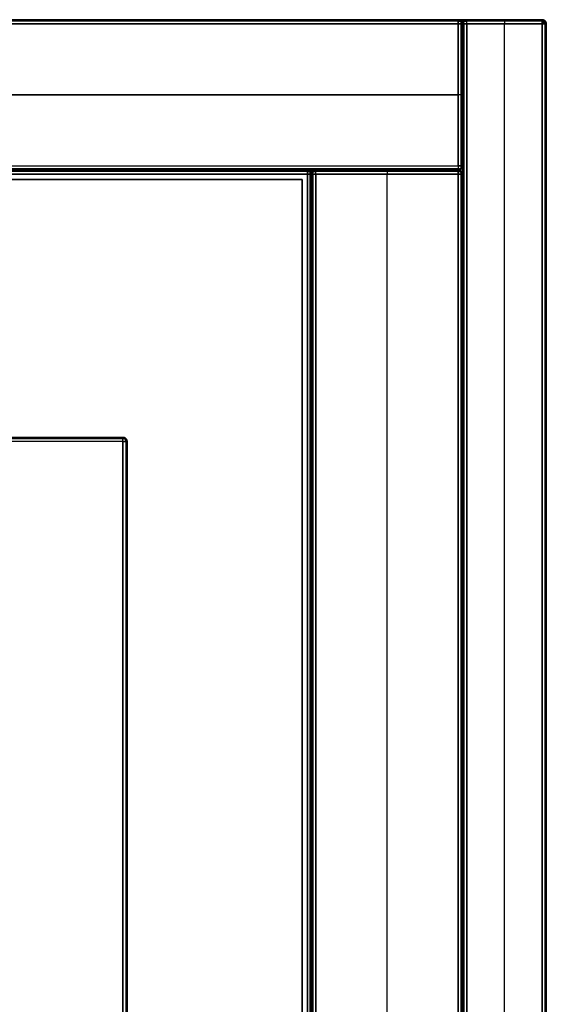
# Model space of a CAD drawing. Header units: millimetres. Extents: x 7375 to 8710, y 0 to 470.
# Tile 15 of 15: x 8647 to 8710, y 352 to 470. Entities that reach past the tile are written whole.
import ezdxf

# ---------------------------------------------------------------- set-up
doc = ezdxf.new("R2010")
doc.units = ezdxf.units.MM
doc.layers.add('ripiani', color=18, linetype='Continuous', true_color=0x4c0000)
doc.layers.add('struttura', color=18, linetype='Continuous', true_color=0x4c0000)

msp = doc.modelspace()

# ---------------------------------------------------------------- linework, layer by layer
at = {"layer": 'ripiani'}
for p, q in [((8680.42, 450.86, 443.5), (8052.83, 450.86, 443.5)), ((8680.42, 30.86, 443.5), (8680.42, 450.86, 443.5))]:
    msp.add_line(p, q, dxfattribs=at)
for points in [[(8680.42, 450.86, 439.5), (8366.63, 450.86, 439.5), (8052.83, 450.86, 439.5)], [(8052.83, 450.86, 447.5), (8366.63, 450.86, 447.5), (8680.42, 450.86, 447.5)], [(8680.42, 30.86, 439.5), (8680.42, 240.86, 439.5), (8680.42, 450.86, 439.5)], [(8680.42, 450.86, 439.5), (8680.42, 450.86, 443.5), (8680.42, 450.86, 447.5)], [(8680.42, 450.86, 447.5), (8680.42, 240.86, 447.5), (8680.42, 30.86, 447.5)]]:
    msp.add_open_spline(points, degree=2, dxfattribs=at)
at = {"layer": 'struttura'}
for p, q in [((8699.11, 470, 410), (8042.15, 470, 410)), ((8709.15, 470, 745), (8042.15, 470, 745)), ((8709.15, 470, 75), (8042.15, 470, 75)), ((8699.61, 0.5, 410), (8699.61, 469.5, 410)), ((8699.61, 469.5, 410), (8699.61, 452.5, 410)), ((8709.15, 470, 410), (8700.12, 470, 410)), ((8704.63, 470, 80.5), (8704.63, 470, 739.5)), ((8704.63, 0.5, 740), (8704.63, 469.5, 740)), ((8704.63, 0.5, 80), (8704.63, 469.5, 80)), ((8709.65, 469.5, 410), (8709.65, 0.5, 410)), ((8709.65, 469.5, 745), (8709.65, 0.5, 745)), ((8709.65, 469.5, 75), (8709.65, 0.5, 75)), ((8699.11, 461, 740), (8042.15, 461, 740)), ((8042.15, 461, 80), (8699.11, 461, 80)), ((8699.61, 461, 80.5), (8699.61, 461, 739.5)), ((8699.11, 452, 410), (8042.15, 452, 410)), ((8681.04, 452, 89), (8042.15, 452, 89)), ((8699.11, 452, 731), (8042.15, 452, 731)), ((8681.54, 15.5, 401), (8681.54, 451.5, 401)), ((8681.54, 451.5, 89), (8681.54, 15.5, 89)), ((8699.11, 452, 401), (8682.04, 452, 401)), ((8690.58, 452, 80.5), (8690.58, 452, 721.5)), ((8690.58, 15.5, 722), (8690.58, 451.5, 722)), ((8690.58, 15.5, 80), (8690.58, 451.5, 80)), ((8699.61, 451.5, 401), (8699.61, 15.5, 401)), ((8699.61, 451.5, 731), (8699.61, 15.5, 731)), ((8658.95, 420, 40), (8042.15, 420, 40)), ((8659.45, 419.5, 40), (8659.45, 50.5, 40))]:
    msp.add_line(p, q, dxfattribs=at)
for points in [[(8042.15, 470, 739.5), (8370.63, 470, 739.5), (8699.11, 470, 739.5)], [(8699.11, 470, 80.5), (8370.63, 470, 80.5), (8042.15, 470, 80.5)], [(8042.15, 470, 749.5), (8375.65, 470, 749.5), (8709.15, 470, 749.5)], [(8709.15, 470, 740.5), (8375.65, 470, 740.5), (8042.15, 470, 740.5)], [(8709.15, 470, 70.5), (8375.65, 470, 70.5), (8042.15, 470, 70.5)], [(8709.15, 470, 79.5), (8375.65, 470, 79.5), (8042.15, 470, 79.5)], [(8699.11, 469.85, 80.15), (8370.63, 469.85, 80.15), (8042.15, 469.85, 80.15)], [(8042.15, 469.85, 739.85), (8370.63, 469.85, 739.85), (8699.11, 469.85, 739.85)], [(8709.15, 469.85, 740.15), (8375.65, 469.85, 740.15), (8042.15, 469.85, 740.15)], [(8042.15, 469.85, 749.85), (8375.65, 469.85, 749.85), (8709.15, 469.85, 749.85)], [(8709.15, 469.85, 70.15), (8375.65, 469.85, 70.15), (8042.15, 469.85, 70.15)], [(8042.15, 469.85, 79.85), (8375.65, 469.85, 79.85), (8709.15, 469.85, 79.85)], [(8042.15, 469.5, 80), (8370.63, 469.5, 80), (8699.11, 469.5, 80)], [(8042.15, 469.5, 740), (8370.63, 469.5, 740), (8699.11, 469.5, 740)], [(8709.15, 469.5, 740), (8375.65, 469.5, 740), (8042.15, 469.5, 740)], [(8042.15, 469.5, 750), (8375.65, 469.5, 750), (8709.15, 469.5, 750)], [(8709.15, 469.5, 80), (8375.65, 469.5, 80), (8042.15, 469.5, 80)], [(8709.15, 469.5, 70), (8375.65, 469.5, 70), (8042.15, 469.5, 70)], [(8699.11, 470, 80.5), (8699.11, 470, 410), (8699.11, 470, 739.5)], [(8699.11, 469.5, 740), (8699.11, 461, 740), (8699.11, 452.5, 740)], [(8699.11, 452.5, 80), (8699.11, 461, 80), (8699.11, 469.5, 80)], [(8699.47, 469.85, 739.5), (8699.47, 469.85, 410), (8699.47, 469.85, 80.5)], [(8699.47, 469.5, 739.85), (8699.47, 461, 739.85), (8699.47, 452.5, 739.85)], [(8699.47, 452.5, 80.15), (8699.47, 461, 80.15), (8699.47, 469.5, 80.15)], [(8699.61, 0.5, 739.5), (8699.61, 235, 739.5), (8699.61, 469.5, 739.5)], [(8699.61, 469.5, 739.5), (8699.61, 469.5, 410), (8699.61, 469.5, 80.5)], [(8699.61, 469.5, 80.5), (8699.61, 235, 80.5), (8699.61, 0.5, 80.5)], [(8699.61, 452.5, 80.5), (8699.61, 461, 80.5), (8699.61, 469.5, 80.5)], [(8699.61, 469.5, 80.5), (8699.61, 469.5, 410), (8699.61, 469.5, 739.5)], [(8699.61, 469.5, 739.5), (8699.61, 461, 739.5), (8699.61, 452.5, 739.5)], [(8699.76, 469.85, 80.5), (8699.76, 469.85, 410), (8699.76, 469.85, 739.5)], [(8699.76, 469.5, 739.85), (8699.76, 235, 739.85), (8699.76, 0.5, 739.85)], [(8699.76, 469.5, 80.15), (8699.76, 235, 80.15), (8699.76, 0.5, 80.15)], [(8700.12, 470, 80.5), (8700.12, 470, 410), (8700.12, 470, 739.5)], [(8700.12, 470, 739.5), (8704.63, 470, 739.5), (8709.15, 470, 739.5)], [(8709.15, 470, 80.5), (8704.63, 470, 80.5), (8700.12, 470, 80.5)], [(8709.15, 469.85, 80.15), (8704.63, 469.85, 80.15), (8700.12, 469.85, 80.15)], [(8700.12, 469.85, 739.85), (8704.63, 469.85, 739.85), (8709.15, 469.85, 739.85)], [(8700.12, 469.5, 740), (8700.12, 235, 740), (8700.12, 0.5, 740)], [(8709.15, 469.5, 740), (8704.63, 469.5, 740), (8700.12, 469.5, 740)], [(8700.12, 469.5, 80), (8704.63, 469.5, 80), (8709.15, 469.5, 80)], [(8700.12, 0.5, 80), (8700.12, 235, 80), (8700.12, 469.5, 80)], [(8709.15, 470, 739.5), (8709.15, 470, 410), (8709.15, 470, 80.5)], [(8709.15, 470, 740.5), (8709.15, 470, 745), (8709.15, 470, 749.5)], [(8709.15, 470, 70.5), (8709.15, 470, 75), (8709.15, 470, 79.5)], [(8709.15, 0.5, 740), (8709.15, 235, 740), (8709.15, 469.5, 740)], [(8709.15, 469.5, 80), (8709.15, 235, 80), (8709.15, 0.5, 80)], [(8709.15, 469.5, 750), (8709.15, 235, 750), (8709.15, 0.5, 750)], [(8709.15, 0.5, 740), (8709.15, 235, 740), (8709.15, 469.5, 740)], [(8709.15, 469.5, 80), (8709.15, 235, 80), (8709.15, 0.5, 80)], [(8709.15, 0.5, 70), (8709.15, 235, 70), (8709.15, 469.5, 70)], [(8709.51, 469.85, 739.5), (8709.51, 469.85, 410), (8709.51, 469.85, 80.5)], [(8709.51, 469.85, 749.5), (8709.51, 469.85, 745), (8709.51, 469.85, 740.5)], [(8709.51, 469.85, 79.5), (8709.51, 469.85, 75), (8709.51, 469.85, 70.5)], [(8709.51, 469.5, 739.85), (8709.51, 235, 739.85), (8709.51, 0.5, 739.85)], [(8709.51, 0.5, 80.15), (8709.51, 235, 80.15), (8709.51, 469.5, 80.15)], [(8709.51, 469.5, 749.85), (8709.51, 235, 749.85), (8709.51, 0.5, 749.85)], [(8709.51, 0.5, 740.15), (8709.51, 235, 740.15), (8709.51, 469.5, 740.15)], [(8709.51, 469.5, 79.85), (8709.51, 235, 79.85), (8709.51, 0.5, 79.85)], [(8709.51, 0.5, 70.15), (8709.51, 235, 70.15), (8709.51, 469.5, 70.15)], [(8709.65, 0.5, 80.5), (8709.65, 235, 80.5), (8709.65, 469.5, 80.5)], [(8709.65, 469.5, 80.5), (8709.65, 469.5, 410), (8709.65, 469.5, 739.5)], [(8709.65, 469.5, 739.5), (8709.65, 235, 739.5), (8709.65, 0.5, 739.5)], [(8709.65, 0.5, 740.5), (8709.65, 235, 740.5), (8709.65, 469.5, 740.5)], [(8709.65, 469.5, 740.5), (8709.65, 469.5, 745), (8709.65, 469.5, 749.5)], [(8709.65, 469.5, 749.5), (8709.65, 235, 749.5), (8709.65, 0.5, 749.5)], [(8709.65, 0.5, 70.5), (8709.65, 235, 70.5), (8709.65, 469.5, 70.5)], [(8709.65, 469.5, 70.5), (8709.65, 469.5, 75), (8709.65, 469.5, 79.5)], [(8709.65, 469.5, 79.5), (8709.65, 235, 79.5), (8709.65, 0.5, 79.5)], [(8042.15, 452.5, 740), (8370.63, 452.5, 740), (8699.11, 452.5, 740)], [(8042.15, 452.5, 80), (8370.63, 452.5, 80), (8699.11, 452.5, 80)], [(8699.11, 452.15, 80.15), (8370.63, 452.15, 80.15), (8042.15, 452.15, 80.15)], [(8042.15, 452.15, 739.85), (8370.63, 452.15, 739.85), (8699.11, 452.15, 739.85)], [(8699.11, 452, 739.5), (8370.63, 452, 739.5), (8042.15, 452, 739.5)], [(8699.11, 452, 80.5), (8370.63, 452, 80.5), (8042.15, 452, 80.5)], [(8681.04, 452, 97.5), (8361.6, 452, 97.5), (8042.15, 452, 97.5)], [(8042.15, 452, 80.5), (8361.6, 452, 80.5), (8681.04, 452, 80.5)], [(8699.11, 452, 722.5), (8370.63, 452, 722.5), (8042.15, 452, 722.5)], [(8699.11, 452, 739.5), (8370.63, 452, 739.5), (8042.15, 452, 739.5)], [(8042.15, 451.85, 97.85), (8361.6, 451.85, 97.85), (8681.04, 451.85, 97.85)], [(8681.04, 451.85, 80.15), (8361.6, 451.85, 80.15), (8042.15, 451.85, 80.15)], [(8699.11, 451.85, 722.15), (8370.63, 451.85, 722.15), (8042.15, 451.85, 722.15)], [(8042.15, 451.85, 739.85), (8370.63, 451.85, 739.85), (8699.11, 451.85, 739.85)], [(8042.15, 451.5, 98), (8361.6, 451.5, 98), (8681.04, 451.5, 98)], [(8681.04, 451.5, 80), (8361.6, 451.5, 80), (8042.15, 451.5, 80)], [(8699.11, 451.5, 740), (8370.63, 451.5, 740), (8042.15, 451.5, 740)], [(8699.11, 451.5, 722), (8370.63, 451.5, 722), (8042.15, 451.5, 722)], [(8681.04, 452, 80.5), (8681.04, 452, 89), (8681.04, 452, 97.5)], [(8681.04, 451.5, 98), (8681.04, 233.5, 98), (8681.04, 15.5, 98)], [(8681.04, 15.5, 80), (8681.04, 233.5, 80), (8681.04, 451.5, 80)], [(8681.39, 451.85, 97.5), (8681.39, 451.85, 89), (8681.39, 451.85, 80.5)], [(8681.39, 15.5, 97.85), (8681.39, 233.5, 97.85), (8681.39, 451.5, 97.85)], [(8681.39, 451.5, 80.15), (8681.39, 233.5, 80.15), (8681.39, 15.5, 80.15)], [(8681.54, 15.5, 721.5), (8681.54, 233.5, 721.5), (8681.54, 451.5, 721.5)], [(8681.54, 451.5, 721.5), (8681.54, 451.5, 401), (8681.54, 451.5, 80.5)], [(8681.54, 451.5, 80.5), (8681.54, 233.5, 80.5), (8681.54, 15.5, 80.5)], [(8681.54, 451.5, 80.5), (8681.54, 451.5, 89), (8681.54, 451.5, 97.5)], [(8681.54, 451.5, 97.5), (8681.54, 233.5, 97.5), (8681.54, 15.5, 97.5)], [(8681.54, 15.5, 80.5), (8681.54, 233.5, 80.5), (8681.54, 451.5, 80.5)], [(8681.69, 451.85, 80.5), (8681.69, 451.85, 401), (8681.69, 451.85, 721.5)], [(8681.69, 451.5, 721.85), (8681.69, 233.5, 721.85), (8681.69, 15.5, 721.85)], [(8681.69, 451.5, 80.15), (8681.69, 233.5, 80.15), (8681.69, 15.5, 80.15)], [(8682.04, 452, 80.5), (8682.04, 452, 401), (8682.04, 452, 721.5)], [(8682.04, 452, 721.5), (8690.58, 452, 721.5), (8699.11, 452, 721.5)], [(8699.11, 452, 80.5), (8690.58, 452, 80.5), (8682.04, 452, 80.5)], [(8699.11, 451.85, 80.15), (8690.58, 451.85, 80.15), (8682.04, 451.85, 80.15)], [(8682.04, 451.85, 721.85), (8690.58, 451.85, 721.85), (8699.11, 451.85, 721.85)], [(8682.04, 451.5, 722), (8682.04, 233.5, 722), (8682.04, 15.5, 722)], [(8699.11, 451.5, 722), (8690.58, 451.5, 722), (8682.04, 451.5, 722)], [(8682.04, 451.5, 80), (8690.58, 451.5, 80), (8699.11, 451.5, 80)], [(8682.04, 15.5, 80), (8682.04, 233.5, 80), (8682.04, 451.5, 80)], [(8699.11, 452, 721.5), (8699.11, 452, 401), (8699.11, 452, 80.5)], [(8699.11, 452, 739.5), (8699.11, 452, 410), (8699.11, 452, 80.5)], [(8699.11, 452, 722.5), (8699.11, 452, 731), (8699.11, 452, 739.5)], [(8699.11, 15.5, 722), (8699.11, 233.5, 722), (8699.11, 451.5, 722)], [(8699.11, 451.5, 80), (8699.11, 233.5, 80), (8699.11, 15.5, 80)], [(8699.11, 451.5, 740), (8699.11, 233.5, 740), (8699.11, 15.5, 740)], [(8699.11, 15.5, 722), (8699.11, 233.5, 722), (8699.11, 451.5, 722)], [(8699.47, 452.15, 739.5), (8699.47, 452.15, 410), (8699.47, 452.15, 80.5)], [(8699.47, 451.85, 721.5), (8699.47, 451.85, 401), (8699.47, 451.85, 80.5)], [(8699.47, 451.85, 739.5), (8699.47, 451.85, 731), (8699.47, 451.85, 722.5)], [(8699.47, 451.5, 721.85), (8699.47, 233.5, 721.85), (8699.47, 15.5, 721.85)], [(8699.47, 15.5, 80.15), (8699.47, 233.5, 80.15), (8699.47, 451.5, 80.15)], [(8699.47, 451.5, 739.85), (8699.47, 233.5, 739.85), (8699.47, 15.5, 739.85)], [(8699.47, 15.5, 722.15), (8699.47, 233.5, 722.15), (8699.47, 451.5, 722.15)], [(8699.61, 452.5, 739.5), (8699.61, 452.5, 410), (8699.61, 452.5, 80.5)], [(8699.61, 15.5, 80.5), (8699.61, 233.5, 80.5), (8699.61, 451.5, 80.5)], [(8699.61, 451.5, 80.5), (8699.61, 451.5, 401), (8699.61, 451.5, 721.5)], [(8699.61, 451.5, 721.5), (8699.61, 233.5, 721.5), (8699.61, 15.5, 721.5)], [(8699.61, 15.5, 722.5), (8699.61, 233.5, 722.5), (8699.61, 451.5, 722.5)], [(8699.61, 451.5, 722.5), (8699.61, 451.5, 731), (8699.61, 451.5, 739.5)], [(8699.61, 451.5, 739.5), (8699.61, 233.5, 739.5), (8699.61, 15.5, 739.5)], [(8042.15, 420, 69.5), (8350.55, 420, 69.5), (8658.95, 420, 69.5)], [(8658.95, 420, 10.5), (8350.55, 420, 10.5), (8042.15, 420, 10.5)], [(8042.15, 419.85, 10.15), (8350.55, 419.85, 10.15), (8658.95, 419.85, 10.15)], [(8042.15, 419.85, 69.85), (8350.55, 419.85, 69.85), (8658.95, 419.85, 69.85)], [(8658.95, 420, 10.5), (8658.95, 420, 40), (8658.95, 420, 69.5)], [(8659.3, 419.85, 10.5), (8659.3, 419.85, 40), (8659.3, 419.85, 69.5)], [(8658.95, 419.5, 70), (8350.55, 419.5, 70), (8042.15, 419.5, 70)], [(8658.95, 419.5, 10), (8350.55, 419.5, 10), (8042.15, 419.5, 10)], [(8658.95, 50.5, 10), (8658.95, 235, 10), (8658.95, 419.5, 10)], [(8658.95, 419.5, 70), (8658.95, 235, 70), (8658.95, 50.5, 70)], [(8659.3, 419.5, 10.15), (8659.3, 235, 10.15), (8659.3, 50.5, 10.15)], [(8659.3, 419.5, 69.85), (8659.3, 235, 69.85), (8659.3, 50.5, 69.85)], [(8659.45, 419.5, 69.5), (8659.45, 235, 69.5), (8659.45, 50.5, 69.5)], [(8659.45, 50.5, 10.5), (8659.45, 235, 10.5), (8659.45, 419.5, 10.5)], [(8659.45, 419.5, 10.5), (8659.45, 419.5, 40), (8659.45, 419.5, 69.5)]]:
    msp.add_open_spline(points, degree=2, dxfattribs=at)
for points, weights in [([(8699.11, 470, 739.5), (8699.61, 470, 739.5), (8699.61, 469.5, 739.5)], [1, 0.707106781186, 1]), ([(8699.61, 469.5, 80.5), (8699.61, 470, 80.5), (8699.11, 470, 80.5)], [1, 0.707106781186, 1]), ([(8699.11, 470, 410), (8699.61, 470, 410), (8699.61, 469.5, 410)], [1, 0.707106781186, 1]), ([(8699.61, 469.5, 80.5), (8699.61, 470, 80.5), (8700.12, 470, 80.5)], [1, 0.707106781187, 0.999999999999]), ([(8699.61, 469.5, 739.5), (8699.61, 470, 739.5), (8700.12, 470, 739.5)], [1, 0.707106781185, 1]), ([(8700.12, 470, 410), (8699.61, 470, 410), (8699.61, 469.5, 410)], [1, 0.707106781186, 1]), ([(8709.65, 469.5, 739.5), (8709.65, 470, 739.5), (8709.15, 470, 739.5)], [1, 0.707106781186, 1]), ([(8709.65, 469.5, 80.5), (8709.65, 470, 80.5), (8709.15, 470, 80.5)], [1, 0.707106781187, 0.999999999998]), ([(8709.15, 470, 410), (8709.65, 470, 410), (8709.65, 469.5, 410)], [1, 0.707106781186, 1]), ([(8709.15, 470, 749.5), (8709.65, 470, 749.5), (8709.65, 469.5, 749.5)], [1, 0.707106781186, 1]), ([(8709.65, 469.5, 740.5), (8709.65, 470, 740.5), (8709.15, 470, 740.5)], [1, 0.707106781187, 0.999999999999]), ([(8709.15, 470, 745), (8709.65, 470, 745), (8709.65, 469.5, 745)], [1, 0.707106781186, 1]), ([(8709.15, 470, 79.5), (8709.65, 470, 79.5), (8709.65, 469.5, 79.5)], [0.999999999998, 0.707106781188, 1]), ([(8709.65, 469.5, 70.5), (8709.65, 470, 70.5), (8709.15, 470, 70.5)], [1, 0.707106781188, 0.999999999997]), ([(8709.15, 470, 75), (8709.65, 470, 75), (8709.65, 469.5, 75)], [1, 0.707106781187, 1]), ([(8681.04, 452, 97.5), (8681.54, 452, 97.5), (8681.54, 451.5, 97.5)], [0.999999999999, 0.707106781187, 0.999999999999]), ([(8681.54, 451.5, 80.5), (8681.54, 452, 80.5), (8681.04, 452, 80.5)], [1, 0.707106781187, 0.999999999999]), ([(8681.04, 452, 89), (8681.54, 452, 89), (8681.54, 451.5, 89)], [1, 0.707106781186, 1]), ([(8681.54, 451.5, 80.5), (8681.54, 452, 80.5), (8682.04, 452, 80.5)], [1, 0.707106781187, 0.999999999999]), ([(8681.54, 451.5, 721.5), (8681.54, 452, 721.5), (8682.04, 452, 721.5)], [1, 0.707106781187, 0.999999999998]), ([(8682.04, 452, 401), (8681.54, 452, 401), (8681.54, 451.5, 401)], [1, 0.707106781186, 1]), ([(8699.11, 452, 80.5), (8699.61, 452, 80.5), (8699.61, 452.5, 80.5)], [0.999999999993, 0.70710678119, 0.999999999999]), ([(8699.61, 452.5, 739.5), (8699.61, 452, 739.5), (8699.11, 452, 739.5)], [0.999999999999, 0.707106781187, 1]), ([(8699.11, 452, 410), (8699.61, 452, 410), (8699.61, 452.5, 410)], [1, 0.707106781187, 1]), ([(8699.61, 451.5, 721.5), (8699.61, 452, 721.5), (8699.11, 452, 721.5)], [1, 0.707106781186, 1]), ([(8699.11, 452, 80.5), (8699.61, 452, 80.5), (8699.61, 451.5, 80.5)], [1, 0.707106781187, 0.999999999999]), ([(8699.11, 452, 401), (8699.61, 452, 401), (8699.61, 451.5, 401)], [1, 0.707106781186, 1]), ([(8699.11, 452, 739.5), (8699.61, 452, 739.5), (8699.61, 451.5, 739.5)], [0.999999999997, 0.707106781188, 1]), ([(8699.61, 451.5, 722.5), (8699.61, 452, 722.5), (8699.11, 452, 722.5)], [1, 0.707106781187, 0.999999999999]), ([(8699.11, 452, 731), (8699.61, 452, 731), (8699.61, 451.5, 731)], [1, 0.707106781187, 1]), ([(8659.45, 419.5, 10.5), (8659.45, 420, 10.5), (8658.95, 420, 10.5)], [1, 0.707106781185, 1]), ([(8658.95, 420, 69.5), (8659.45, 420, 69.5), (8659.45, 419.5, 69.5)], [1, 0.707106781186, 1]), ([(8659.45, 419.5, 40), (8659.45, 420, 40), (8658.95, 420, 40)], [1, 0.707106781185, 1])]:
    msp.add_rational_spline(points, weights, degree=2, dxfattribs=at)
at = {"layer": 'struttura', "extrusion": (1, 3.63798e-12, -3.63798e-12)}
msp.add_rational_spline([(8699.11, 469.5, 80), (8699.11, 470, 80), (8699.11, 470, 80.5)], [1, 0.707106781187, 1], degree=2, dxfattribs=at)
at = {"layer": 'struttura', "extrusion": (1, 1.65436e-24, -3.63798e-12)}
msp.add_rational_spline([(8699.11, 470, 739.5), (8699.11, 470, 740), (8699.11, 469.5, 740)], [0.999999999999, 0.707106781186, 1], degree=2, dxfattribs=at)
at = {"layer": 'struttura', "extrusion": (6.21236e-13, 0.707107, 0.707107)}
msp.add_rational_spline([(8699.11, 469.85, 80.15), (8699.32, 469.85, 80.15), (8699.47, 469.75, 80.25), (8699.61, 469.64, 80.36), (8699.61, 469.5, 80.5)], [0.853553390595, 0.787291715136, 0.853553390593, 0.788636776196, 0.850917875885], degree=2, knots=[2.659066, 2.659066, 2.659066, 3.494069, 3.494069, 4.312121, 4.312121, 4.312121], dxfattribs=at)
at = {"layer": 'struttura', "extrusion": (-4.3163e-12, 0.707107, -0.707107)}
msp.add_rational_spline([(8699.11, 469.85, 739.85), (8699.32, 469.85, 739.85), (8699.47, 469.75, 739.75), (8699.61, 469.64, 739.64), (8699.61, 469.5, 739.5)], [0.853553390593, 0.787291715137, 0.853553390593, 0.788636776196, 0.850917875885], degree=2, knots=[2.659066, 2.659066, 2.659066, 3.494069, 3.494069, 4.312121, 4.312121, 4.312121], dxfattribs=at)
at = {"layer": 'struttura', "extrusion": (-6.79311e-12, -1, -7.04858e-12)}
msp.add_rational_spline([(8699.61, 469.5, 739.5), (8699.61, 469.5, 740), (8699.11, 469.5, 740)], [1, 0.707106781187, 0.999999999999], degree=2, dxfattribs=at)
at = {"layer": 'struttura', "extrusion": (-7.47242e-12, 1, 7.27596e-12)}
msp.add_rational_spline([(8699.11, 469.5, 80), (8699.61, 469.5, 80), (8699.61, 469.5, 80.5)], [1, 0.707106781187, 1], degree=2, dxfattribs=at)
at = {"layer": 'struttura', "extrusion": (-0.700059, 0.504934, -0.504934)}
for points, weights in [([(8699.4, 469.91, 80.5), (8699.55, 469.8, 80.2), (8699.4, 469.5, 80.09)], [0.93882642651, 0.768280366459, 0.938826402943]), ([(8709.45, 469.91, 70.5), (8709.59, 469.8, 70.2), (8709.45, 469.5, 70.09)], [0.938826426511, 0.768280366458, 0.938826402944]), ([(8681.33, 451.91, 80.5), (8681.47, 451.8, 80.2), (8681.33, 451.5, 80.09)], [0.93882642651, 0.768280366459, 0.938826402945]), ([(8699.4, 451.91, 722.5), (8699.55, 451.8, 722.2), (8699.4, 451.5, 722.09)], [0.93882642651, 0.768280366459, 0.938826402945]), ([(8659.24, 419.91, 10.5), (8659.38, 419.8, 10.2), (8659.24, 419.5, 10.09)], [0.93882642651, 0.768280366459, 0.938826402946])]:
    msp.add_rational_spline(points, weights, degree=2, dxfattribs=at)
at = {"layer": 'struttura', "extrusion": (0.700059, -0.504934, -0.504934)}
for points, weights in [([(8699.4, 469.5, 739.91), (8699.55, 469.8, 739.8), (8699.4, 469.91, 739.5)], [0.938826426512, 0.768280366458, 0.938826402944]), ([(8709.45, 469.5, 749.91), (8709.59, 469.8, 749.8), (8709.45, 469.91, 749.5)], [0.93882642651, 0.768280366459, 0.938826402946]), ([(8709.45, 469.5, 79.91), (8709.59, 469.8, 79.8), (8709.45, 469.91, 79.5)], [0.938826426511, 0.768280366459, 0.938826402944]), ([(8699.4, 451.5, 721.91), (8699.55, 451.8, 721.8), (8699.4, 451.91, 721.5)], [0.93882642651, 0.76828036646, 0.938826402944]), ([(8659.24, 419.5, 69.91), (8659.38, 419.8, 69.8), (8659.24, 419.91, 69.5)], [0.93882642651, 0.76828036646, 0.938826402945])]:
    msp.add_rational_spline(points, weights, degree=2, dxfattribs=at)
at = {"layer": 'struttura', "extrusion": (-2.8672e-12, -0.707107, 0.707107)}
msp.add_rational_spline([(8699.61, 469.5, 739.5), (8699.61, 469.64, 739.64), (8699.76, 469.75, 739.75), (8699.91, 469.85, 739.85), (8700.12, 469.85, 739.85)], [0.850917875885, 0.788636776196, 0.853553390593, 0.787291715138, 0.853553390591], degree=2, knots=[2.301758, 2.301758, 2.301758, 3.119811, 3.119811, 3.954813, 3.954813, 3.954813], dxfattribs=at)
at = {"layer": 'struttura', "extrusion": (-1.13218e-13, 1, 2.27374e-13)}
msp.add_rational_spline([(8700.12, 469.5, 740), (8699.61, 469.5, 740), (8699.61, 469.5, 739.5)], [1, 0.707106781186, 1], degree=2, dxfattribs=at)
at = {"layer": 'struttura', "extrusion": (-4.64196e-12, 1, -4.3201e-12)}
msp.add_rational_spline([(8699.61, 469.5, 80.5), (8699.61, 469.5, 80), (8700.12, 469.5, 80)], [1, 0.707106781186, 1], degree=2, dxfattribs=at)
at = {"layer": 'struttura', "extrusion": (0.50236, 0.702265, 0.504438)}
for points, weights in [([(8699.71, 469.79, 80.5), (8699.81, 469.94, 80.2), (8700.12, 469.79, 80.09)], [0.938826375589, 0.768280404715, 0.938826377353]), ([(8681.63, 451.79, 80.5), (8681.74, 451.94, 80.2), (8682.04, 451.79, 80.09)], [0.938826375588, 0.768280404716, 0.938826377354])]:
    msp.add_rational_spline(points, weights, degree=2, dxfattribs=at)
at = {"layer": 'struttura', "extrusion": (-0.705646, -1.21626e-11, 0.708565)}
msp.add_rational_spline([(8699.76, 469.5, 80.15), (8699.76, 469.71, 80.15), (8699.87, 469.86, 80.25), (8699.97, 470, 80.36), (8700.12, 470, 80.5)], [0.853553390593, 0.787291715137, 0.853553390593, 0.788636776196, 0.850917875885], degree=2, knots=[2.659066, 2.659066, 2.659066, 3.494069, 3.494069, 4.312121, 4.312121, 4.312121], dxfattribs=at)
at = {"layer": 'struttura', "extrusion": (-0.700059, -0.504934, -0.504934)}
for points, weights in [([(8699.82, 469.5, 739.91), (8699.68, 469.8, 739.8), (8699.82, 469.91, 739.5)], [0.938826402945, 0.768280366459, 0.938826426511]), ([(8681.75, 451.5, 721.91), (8681.6, 451.8, 721.8), (8681.75, 451.91, 721.5)], [0.938826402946, 0.768280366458, 0.938826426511]), ([(8699.4, 452.5, 80.09), (8699.55, 452.2, 80.2), (8699.4, 452.09, 80.5)], [0.938826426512, 0.768280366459, 0.938826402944])]:
    msp.add_rational_spline(points, weights, degree=2, dxfattribs=at)
at = {"layer": 'struttura', "extrusion": (-1, -2.18279e-11, 2.18279e-11)}
msp.add_rational_spline([(8700.12, 469.5, 80), (8700.12, 470, 80), (8700.12, 470, 80.5)], [1, 0.707106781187, 1], degree=2, dxfattribs=at)
at = {"layer": 'struttura', "extrusion": (-1, -1.09139e-11, -7.27596e-12)}
msp.add_rational_spline([(8700.12, 469.5, 740), (8700.12, 470, 740), (8700.12, 470, 739.5)], [0.999999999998, 0.707106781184, 0.999999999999], degree=2, dxfattribs=at)
at = {"layer": 'struttura', "extrusion": (1, 2.18279e-11, -1.81899e-11)}
msp.add_rational_spline([(8704.63, 470, 80.5), (8704.63, 470, 80), (8704.63, 469.5, 80)], [1, 0.707106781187, 1], degree=2, dxfattribs=at)
at = {"layer": 'struttura', "extrusion": (-1, -3.63798e-12, -3.63798e-12)}
msp.add_rational_spline([(8704.63, 470, 739.5), (8704.63, 470, 740), (8704.63, 469.5, 740)], [1, 0.707106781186, 1], degree=2, dxfattribs=at)
at = {"layer": 'struttura', "extrusion": (1, 1.81899e-11, -1.81899e-11)}
msp.add_rational_spline([(8709.15, 470, 80.5), (8709.15, 470, 80), (8709.15, 469.5, 80)], [1, 0.707106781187, 1], degree=2, dxfattribs=at)
at = {"layer": 'struttura', "extrusion": (-1, -7.27596e-12, 9.09899e-24)}
msp.add_rational_spline([(8709.15, 469.5, 740), (8709.15, 470, 740), (8709.15, 470, 739.5)], [1, 0.707106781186, 1], degree=2, dxfattribs=at)
at = {"layer": 'struttura', "extrusion": (0.705646, -8.05275e-12, -0.708565)}
msp.add_rational_spline([(8709.51, 469.5, 739.85), (8709.51, 469.71, 739.85), (8709.4, 469.86, 739.75), (8709.3, 470, 739.64), (8709.15, 470, 739.5)], [0.853553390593, 0.787291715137, 0.853553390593, 0.788636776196, 0.850917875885], degree=2, knots=[2.659066, 2.659066, 2.659066, 3.494069, 3.494069, 4.312121, 4.312121, 4.312121], dxfattribs=at)
at = {"layer": 'struttura', "extrusion": (1, -2.18279e-11, -1.09139e-11)}
msp.add_rational_spline([(8709.15, 470, 749.5), (8709.15, 470, 750), (8709.15, 469.5, 750)], [0.999999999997, 0.707106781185, 0.999999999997], degree=2, dxfattribs=at)
at = {"layer": 'struttura', "extrusion": (1, -3.63798e-12, 3.63798e-12)}
msp.add_rational_spline([(8709.15, 470, 740.5), (8709.15, 470, 740), (8709.15, 469.5, 740)], [1, 0.707106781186, 1], degree=2, dxfattribs=at)
at = {"layer": 'struttura', "extrusion": (0.705646, 1.43264e-11, 0.708565)}
msp.add_rational_spline([(8709.51, 469.5, 740.15), (8709.51, 469.71, 740.15), (8709.4, 469.86, 740.25), (8709.3, 470, 740.36), (8709.15, 470, 740.5)], [0.853553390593, 0.787291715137, 0.853553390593, 0.788636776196, 0.850917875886], degree=2, knots=[2.659066, 2.659066, 2.659066, 3.494069, 3.494069, 4.312121, 4.312121, 4.312121], dxfattribs=at)
at = {"layer": 'struttura', "extrusion": (1, -7.27596e-12, -3.63798e-12)}
msp.add_rational_spline([(8709.15, 470, 79.5), (8709.15, 470, 80), (8709.15, 469.5, 80)], [0.999999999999, 0.707106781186, 0.999999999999], degree=2, dxfattribs=at)
at = {"layer": 'struttura', "extrusion": (-1, 1.09139e-11, -1.45519e-11)}
msp.add_rational_spline([(8709.15, 470, 70.5), (8709.15, 470, 70), (8709.15, 469.5, 70)], [1, 0.707106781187, 1], degree=2, dxfattribs=at)
at = {"layer": 'struttura', "extrusion": (0.50236, 0.504438, 0.702265)}
msp.add_rational_spline([(8709.56, 469.5, 80.21), (8709.46, 469.8, 80.06), (8709.15, 469.91, 80.21)], [0.938826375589, 0.768280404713, 0.938826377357], degree=2, dxfattribs=at)
at = {"layer": 'struttura', "extrusion": (0.50236, -0.702265, 0.504438)}
msp.add_rational_spline([(8709.56, 469.79, 739.5), (8709.46, 469.94, 739.8), (8709.15, 469.79, 739.91)], [0.938826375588, 0.768280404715, 0.938826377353], degree=2, dxfattribs=at)
at = {"layer": 'struttura', "extrusion": (-0.50236, 0.702265, 0.504438)}
for points, weights in [([(8709.15, 469.79, 740.09), (8709.46, 469.94, 740.2), (8709.56, 469.79, 740.5)], [0.938837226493, 0.76827499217, 0.938826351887]), ([(8699.11, 451.79, 80.09), (8699.42, 451.94, 80.2), (8699.52, 451.79, 80.5)], [0.938826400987, 0.768280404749, 0.938826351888])]:
    msp.add_rational_spline(points, weights, degree=2, dxfattribs=at)
at = {"layer": 'struttura', "extrusion": (0.705646, -0.708565, 8.1394e-12)}
msp.add_rational_spline([(8709.51, 469.85, 80.5), (8709.51, 469.85, 80.29), (8709.4, 469.75, 80.14), (8709.3, 469.64, 80), (8709.15, 469.5, 80)], [0.853553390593, 0.787291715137, 0.853553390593, 0.788636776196, 0.850917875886], degree=2, knots=[2.659066, 2.659066, 2.659066, 3.494069, 3.494069, 4.312121, 4.312121, 4.312121], dxfattribs=at)
at = {"layer": 'struttura', "extrusion": (-3.20261e-13, 0.707107, -0.707107)}
msp.add_rational_spline([(8709.15, 469.85, 749.85), (8709.36, 469.85, 749.85), (8709.51, 469.75, 749.75), (8709.65, 469.64, 749.64), (8709.65, 469.5, 749.5)], [0.853553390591, 0.787291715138, 0.853553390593, 0.788636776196, 0.850917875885], degree=2, knots=[2.659066, 2.659066, 2.659066, 3.494069, 3.494069, 4.312121, 4.312121, 4.312121], dxfattribs=at)
at = {"layer": 'struttura', "extrusion": (8.70629e-13, -0.707107, -0.707107)}
msp.add_rational_spline([(8709.15, 469.85, 70.15), (8709.36, 469.85, 70.15), (8709.51, 469.75, 70.25), (8709.65, 469.64, 70.36), (8709.65, 469.5, 70.5)], [0.853553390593, 0.787291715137, 0.853553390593, 0.788636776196, 0.850917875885], degree=2, knots=[2.659066, 2.659066, 2.659066, 3.494069, 3.494069, 4.312121, 4.312121, 4.312121], dxfattribs=at)
at = {"layer": 'struttura', "extrusion": (-4.7452e-13, 0.707107, -0.707107)}
msp.add_rational_spline([(8709.15, 469.85, 79.85), (8709.36, 469.85, 79.85), (8709.51, 469.75, 79.75), (8709.65, 469.64, 79.64), (8709.65, 469.5, 79.5)], [0.853553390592, 0.787291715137, 0.853553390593, 0.788636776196, 0.850917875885], degree=2, knots=[2.659066, 2.659066, 2.659066, 3.494069, 3.494069, 4.312121, 4.312121, 4.312121], dxfattribs=at)
at = {"layer": 'struttura', "extrusion": (5.66092e-13, 1, 3.41061e-13)}
msp.add_rational_spline([(8709.65, 469.5, 739.5), (8709.65, 469.5, 740), (8709.15, 469.5, 740)], [1, 0.707106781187, 0.999999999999], degree=2, dxfattribs=at)
at = {"layer": 'struttura', "extrusion": (-2.26437e-13, -1, 6.82121e-13)}
msp.add_rational_spline([(8709.65, 469.5, 80.5), (8709.65, 469.5, 80), (8709.15, 469.5, 80)], [1, 0.707106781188, 0.999999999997], degree=2, dxfattribs=at)
at = {"layer": 'struttura', "extrusion": (-4.75518e-12, 1, -4.3201e-12)}
msp.add_rational_spline([(8709.65, 469.5, 749.5), (8709.65, 469.5, 750), (8709.15, 469.5, 750)], [1, 0.707106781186, 1], degree=2, dxfattribs=at)
at = {"layer": 'struttura', "extrusion": (-3.84943e-12, -1, 4.3201e-12)}
msp.add_rational_spline([(8709.15, 469.5, 740), (8709.65, 469.5, 740), (8709.65, 469.5, 740.5)], [1, 0.707106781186, 1], degree=2, dxfattribs=at)
at = {"layer": 'struttura', "extrusion": (3.39655e-13, -1, -1.13687e-13)}
msp.add_rational_spline([(8709.65, 469.5, 79.5), (8709.65, 469.5, 80), (8709.15, 469.5, 80)], [1, 0.707106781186, 1], degree=2, dxfattribs=at)
at = {"layer": 'struttura', "extrusion": (4.07586e-12, 1, -4.88853e-12)}
msp.add_rational_spline([(8709.15, 469.5, 70), (8709.65, 469.5, 70), (8709.65, 469.5, 70.5)], [0.999999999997, 0.707106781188, 1], degree=2, dxfattribs=at)
at = {"layer": 'struttura', "extrusion": (8.83104e-12, 1, 8.52651e-12)}
msp.add_rational_spline([(8699.61, 461, 739.5), (8699.61, 461, 740), (8699.11, 461, 740)], [1, 0.707106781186, 1], degree=2, dxfattribs=at)
at = {"layer": 'struttura', "extrusion": (9.62357e-12, -1, -8.86757e-12)}
msp.add_rational_spline([(8699.61, 461, 80.5), (8699.61, 461, 80), (8699.11, 461, 80)], [1, 0.707106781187, 1], degree=2, dxfattribs=at)
at = {"layer": 'struttura', "extrusion": (-1, -1.45519e-11, -3.63798e-12)}
msp.add_rational_spline([(8681.04, 451.5, 98), (8681.04, 452, 98), (8681.04, 452, 97.5)], [1, 0.707106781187, 1], degree=2, dxfattribs=at)
at = {"layer": 'struttura', "extrusion": (1, -1.09139e-11, 7.27596e-12)}
msp.add_rational_spline([(8681.04, 452, 80.5), (8681.04, 452, 80), (8681.04, 451.5, 80)], [1, 0.707106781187, 1], degree=2, dxfattribs=at)
at = {"layer": 'struttura', "extrusion": (0.705646, 4.80855e-14, -0.708565)}
msp.add_rational_spline([(8681.39, 451.5, 97.85), (8681.39, 451.71, 97.85), (8681.29, 451.86, 97.75), (8681.19, 452, 97.64), (8681.04, 452, 97.5)], [1, 0.922369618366, 1, 0.924733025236, 0.995417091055], degree=2, knots=[2.659066, 2.659066, 2.659066, 3.494069, 3.494069, 4.30365, 4.30365, 4.30365], dxfattribs=at)
at = {"layer": 'struttura', "extrusion": (0.50236, -0.702265, 0.504438)}
msp.add_rational_spline([(8681.44, 451.79, 97.5), (8681.4, 451.86, 97.63), (8681.29, 451.86, 97.75), (8681.18, 451.86, 97.86), (8681.04, 451.79, 97.91)], [0.971640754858, 0.941039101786, 1, 0.939502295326, 0.973296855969], degree=2, knots=[0.4802305, 0.4802305, 0.4802305, 0.7814712, 0.7814712, 1.0905637, 1.0905637, 1.0905637], dxfattribs=at)
at = {"layer": 'struttura', "extrusion": (1.82723e-12, -0.707107, -0.707107)}
msp.add_rational_spline([(8681.04, 451.85, 80.15), (8681.25, 451.85, 80.15), (8681.39, 451.75, 80.25), (8681.54, 451.64, 80.36), (8681.54, 451.5, 80.5)], [0.853553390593, 0.787291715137, 0.853553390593, 0.788636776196, 0.850917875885], degree=2, knots=[2.659066, 2.659066, 2.659066, 3.494069, 3.494069, 4.312121, 4.312121, 4.312121], dxfattribs=at)
at = {"layer": 'struttura', "extrusion": (1.13218e-13, 1, 1.13687e-13)}
for points, weights in [([(8681.54, 451.5, 97.5), (8681.54, 451.5, 98), (8681.04, 451.5, 98)], [1, 0.707106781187, 1]), ([(8681.54, 451.5, 80.5), (8681.54, 451.5, 80), (8682.04, 451.5, 80)], [1, 0.707106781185, 1])]:
    msp.add_rational_spline(points, weights, degree=2, dxfattribs=at)
at = {"layer": 'struttura', "extrusion": (-5.66092e-13, 1, -4.54747e-13)}
msp.add_rational_spline([(8681.04, 451.5, 80), (8681.54, 451.5, 80), (8681.54, 451.5, 80.5)], [1, 0.707106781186, 0.999999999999], degree=2, dxfattribs=at)
at = {"layer": 'struttura', "extrusion": (1.95443e-12, 0.707107, -0.707107)}
msp.add_rational_spline([(8681.54, 451.5, 721.5), (8681.54, 451.64, 721.64), (8681.68, 451.75, 721.75), (8681.83, 451.85, 721.85), (8682.04, 451.85, 721.85)], [0.850917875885, 0.788636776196, 0.853553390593, 0.787291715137, 0.853553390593], degree=2, knots=[2.301758, 2.301758, 2.301758, 3.119811, 3.119811, 3.954813, 3.954813, 3.954813], dxfattribs=at)
at = {"layer": 'struttura', "extrusion": (-9.28391e-12, 1, 9.32232e-12)}
msp.add_rational_spline([(8682.04, 451.5, 722), (8681.54, 451.5, 722), (8681.54, 451.5, 721.5)], [0.999999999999, 0.707106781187, 1], degree=2, dxfattribs=at)
at = {"layer": 'struttura', "extrusion": (0.705646, -3.2606e-13, -0.708565)}
msp.add_rational_spline([(8681.69, 451.5, 80.15), (8681.69, 451.71, 80.15), (8681.79, 451.86, 80.25), (8681.9, 452, 80.36), (8682.04, 452, 80.5)], [0.853553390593, 0.787291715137, 0.853553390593, 0.788636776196, 0.850917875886], degree=2, knots=[2.659066, 2.659066, 2.659066, 3.494069, 3.494069, 4.312121, 4.312121, 4.312121], dxfattribs=at)
at = {"layer": 'struttura', "extrusion": (-1, -7.27596e-12, 3.63798e-12)}
msp.add_rational_spline([(8682.04, 451.5, 80), (8682.04, 452, 80), (8682.04, 452, 80.5)], [1, 0.707106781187, 1], degree=2, dxfattribs=at)
at = {"layer": 'struttura', "extrusion": (1, -3.63798e-12, -3.63798e-12)}
msp.add_rational_spline([(8682.04, 451.5, 722), (8682.04, 452, 722), (8682.04, 452, 721.5)], [1, 0.707106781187, 1], degree=2, dxfattribs=at)
at = {"layer": 'struttura', "extrusion": (1, -3.63798e-12, 7.27596e-12)}
msp.add_rational_spline([(8690.58, 452, 80.5), (8690.58, 452, 80), (8690.58, 451.5, 80)], [1, 0.707106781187, 1], degree=2, dxfattribs=at)
at = {"layer": 'struttura', "extrusion": (-1, -3.63798e-12, -1.09139e-11)}
msp.add_rational_spline([(8690.58, 452, 721.5), (8690.58, 452, 722), (8690.58, 451.5, 722)], [1, 0.707106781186, 1], degree=2, dxfattribs=at)
at = {"layer": 'struttura', "extrusion": (-7.81207e-12, -1, -6.70752e-12)}
msp.add_rational_spline([(8699.11, 452.5, 740), (8699.61, 452.5, 740), (8699.61, 452.5, 739.5)], [1, 0.707106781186, 1], degree=2, dxfattribs=at)
at = {"layer": 'struttura', "extrusion": (-7.13276e-12, 1, 7.50333e-12)}
msp.add_rational_spline([(8699.61, 452.5, 80.5), (8699.61, 452.5, 80), (8699.11, 452.5, 80)], [1, 0.707106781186, 1], degree=2, dxfattribs=at)
at = {"layer": 'struttura', "extrusion": (-1, 1.81899e-11, -2.18279e-11)}
msp.add_rational_spline([(8699.11, 452.5, 740), (8699.11, 452, 740), (8699.11, 452, 739.5)], [1, 0.707106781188, 1], degree=2, dxfattribs=at)
at = {"layer": 'struttura', "extrusion": (-1, -7.27596e-12, -8.27181e-25)}
msp.add_rational_spline([(8699.11, 452.5, 80), (8699.11, 452, 80), (8699.11, 452, 80.5)], [1, 0.707106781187, 1], degree=2, dxfattribs=at)
at = {"layer": 'struttura', "extrusion": (2.46977e-14, -0.707107, 0.707107)}
msp.add_rational_spline([(8699.11, 452.15, 80.15), (8699.32, 452.15, 80.15), (8699.47, 452.25, 80.25), (8699.61, 452.36, 80.36), (8699.61, 452.5, 80.5)], [0.853553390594, 0.787291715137, 0.853553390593, 0.788636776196, 0.850917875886], degree=2, knots=[2.659066, 2.659066, 2.659066, 3.494069, 3.494069, 4.312121, 4.312121, 4.312121], dxfattribs=at)
at = {"layer": 'struttura', "extrusion": (-2.56694e-13, 0.707107, 0.707107)}
msp.add_rational_spline([(8699.11, 452.15, 739.85), (8699.32, 452.15, 739.85), (8699.47, 452.25, 739.75), (8699.61, 452.36, 739.64), (8699.61, 452.5, 739.5)], [0.853553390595, 0.787291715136, 0.853553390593, 0.788636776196, 0.850917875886], degree=2, knots=[2.659066, 2.659066, 2.659066, 3.494069, 3.494069, 4.312121, 4.312121, 4.312121], dxfattribs=at)
at = {"layer": 'struttura', "extrusion": (1, -7.27596e-12, 3.63798e-12)}
msp.add_rational_spline([(8699.11, 451.5, 80), (8699.11, 452, 80), (8699.11, 452, 80.5)], [1, 0.707106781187, 1], degree=2, dxfattribs=at)
at = {"layer": 'struttura', "extrusion": (1, 3.63798e-12, 3.63798e-12)}
msp.add_rational_spline([(8699.11, 452, 721.5), (8699.11, 452, 722), (8699.11, 451.5, 722)], [1, 0.707106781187, 1], degree=2, dxfattribs=at)
at = {"layer": 'struttura', "extrusion": (-0.705646, 1.22588e-11, -0.708565)}
msp.add_rational_spline([(8699.47, 451.5, 80.15), (8699.47, 451.71, 80.15), (8699.36, 451.86, 80.25), (8699.26, 452, 80.36), (8699.11, 452, 80.5)], [0.853553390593, 0.787291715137, 0.853553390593, 0.788636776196, 0.850917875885], degree=2, knots=[2.659066, 2.659066, 2.659066, 3.494069, 3.494069, 4.312121, 4.312121, 4.312121], dxfattribs=at)
at = {"layer": 'struttura', "extrusion": (1, 3.63798e-12, -1.09139e-11)}
msp.add_rational_spline([(8699.11, 452, 722.5), (8699.11, 452, 722), (8699.11, 451.5, 722)], [1, 0.707106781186, 1], degree=2, dxfattribs=at)
at = {"layer": 'struttura', "extrusion": (1, 7.27596e-12, -1.65436e-24)}
msp.add_rational_spline([(8699.11, 451.5, 740), (8699.11, 452, 740), (8699.11, 452, 739.5)], [1, 0.707106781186, 1], degree=2, dxfattribs=at)
at = {"layer": 'struttura', "extrusion": (7.64621e-13, -0.707107, 0.707107)}
msp.add_rational_spline([(8699.11, 451.86, 739.85), (8699.32, 451.86, 739.85), (8699.47, 451.75, 739.75), (8699.61, 451.65, 739.64), (8699.61, 451.51, 739.5)], [1, 0.922369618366, 1, 0.924733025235, 0.995417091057], degree=2, knots=[2.659066, 2.659066, 2.659066, 3.494069, 3.494069, 4.30365, 4.30365, 4.30365], dxfattribs=at)
at = {"layer": 'struttura', "extrusion": (-3.57915e-13, 0.707107, -0.707107)}
msp.add_rational_spline([(8699.11, 451.85, 721.85), (8699.32, 451.85, 721.85), (8699.47, 451.75, 721.75), (8699.61, 451.64, 721.64), (8699.61, 451.5, 721.5)], [0.853553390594, 0.787291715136, 0.853553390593, 0.788636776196, 0.850917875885], degree=2, knots=[2.659066, 2.659066, 2.659066, 3.494069, 3.494069, 4.312121, 4.312121, 4.312121], dxfattribs=at)
at = {"layer": 'struttura', "extrusion": (1.9356e-12, -0.707107, -0.707107)}
msp.add_rational_spline([(8699.11, 451.85, 722.15), (8699.32, 451.85, 722.15), (8699.47, 451.75, 722.25), (8699.61, 451.64, 722.36), (8699.61, 451.5, 722.5)], [0.853553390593, 0.787291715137, 0.853553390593, 0.788636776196, 0.850917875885], degree=2, knots=[2.659066, 2.659066, 2.659066, 3.494069, 3.494069, 4.312121, 4.312121, 4.312121], dxfattribs=at)
at = {"layer": 'struttura', "extrusion": (4.86839e-12, -1, 4.3201e-12)}
msp.add_rational_spline([(8699.11, 451.5, 722), (8699.61, 451.5, 722), (8699.61, 451.5, 721.5)], [0.999999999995, 0.707106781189, 1], degree=2, dxfattribs=at)
at = {"layer": 'struttura', "extrusion": (-4.07586e-12, -1, 4.3201e-12)}
msp.add_rational_spline([(8699.11, 451.5, 80), (8699.61, 451.5, 80), (8699.61, 451.5, 80.5)], [1, 0.707106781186, 1], degree=2, dxfattribs=at)
at = {"layer": 'struttura', "extrusion": (5.66092e-13, -1, 4.54747e-13)}
msp.add_rational_spline([(8699.61, 451.5, 739.5), (8699.61, 451.5, 740), (8699.11, 451.5, 740)], [1, 0.707106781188, 0.999999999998], degree=2, dxfattribs=at)
at = {"layer": 'struttura', "extrusion": (-4.52874e-12, -1, 5.22959e-12)}
msp.add_rational_spline([(8699.11, 451.5, 722), (8699.61, 451.5, 722), (8699.61, 451.5, 722.5)], [0.999999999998, 0.707106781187, 1], degree=2, dxfattribs=at)
at = {"layer": 'struttura', "extrusion": (0.700059, 0.504934, -0.504934)}
msp.add_rational_spline([(8699.4, 452.09, 739.5), (8699.55, 452.2, 739.8), (8699.4, 452.5, 739.91)], [0.938826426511, 0.768280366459, 0.938826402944], degree=2, dxfattribs=at)
at = {"layer": 'struttura', "extrusion": (-0.700059, 0.504934, 0.504934)}
msp.add_rational_spline([(8699.4, 451.5, 739.91), (8699.47, 451.64, 739.86), (8699.47, 451.75, 739.75), (8699.47, 451.86, 739.63), (8699.4, 451.91, 739.5)], [0.973293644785, 0.939505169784, 1, 0.941039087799, 0.971640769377], degree=2, knots=[0.4802474, 0.4802474, 0.4802474, 0.7893252, 0.7893252, 1.0905659, 1.0905659, 1.0905659], dxfattribs=at)
at = {"layer": 'struttura', "extrusion": (-1, -7.27596e-12, -3.63798e-12)}
msp.add_rational_spline([(8658.95, 419.5, 10), (8658.95, 420, 10), (8658.95, 420, 10.5)], [1, 0.707106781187, 1], degree=2, dxfattribs=at)
at = {"layer": 'struttura', "extrusion": (1, 1.45519e-11, 7.27596e-12)}
msp.add_rational_spline([(8658.95, 419.5, 70), (8658.95, 420, 70), (8658.95, 420, 69.5)], [1, 0.707106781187, 1], degree=2, dxfattribs=at)
at = {"layer": 'struttura', "extrusion": (4.81268e-13, -0.707107, -0.707107)}
msp.add_rational_spline([(8658.95, 419.85, 10.15), (8659.16, 419.85, 10.15), (8659.3, 419.75, 10.25), (8659.45, 419.64, 10.36), (8659.45, 419.5, 10.5)], [0.853553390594, 0.787291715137, 0.853553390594, 0.788636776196, 0.850917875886], degree=2, knots=[2.659066, 2.659066, 2.659066, 3.494069, 3.494069, 4.312121, 4.312121, 4.312121], dxfattribs=at)
at = {"layer": 'struttura', "extrusion": (-4.15138e-13, 0.707107, -0.707107)}
msp.add_rational_spline([(8658.95, 419.85, 69.85), (8659.16, 419.85, 69.85), (8659.3, 419.75, 69.75), (8659.45, 419.64, 69.64), (8659.45, 419.5, 69.5)], [0.853553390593, 0.787291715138, 0.853553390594, 0.788636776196, 0.850917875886], degree=2, knots=[2.659066, 2.659066, 2.659066, 3.494069, 3.494069, 4.312121, 4.312121, 4.312121], dxfattribs=at)
at = {"layer": 'struttura', "extrusion": (7.69886e-12, 1, -8.52651e-12)}
msp.add_rational_spline([(8658.95, 419.5, 10), (8659.45, 419.5, 10), (8659.45, 419.5, 10.5)], [1, 0.707106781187, 1], degree=2, dxfattribs=at)
at = {"layer": 'struttura', "extrusion": (7.81207e-12, -1, 7.27596e-12)}
msp.add_rational_spline([(8659.45, 419.5, 69.5), (8659.45, 419.5, 70), (8658.95, 419.5, 70)], [0.999999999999, 0.707106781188, 1], degree=2, dxfattribs=at)

doc.saveas('drawing.dxf')
